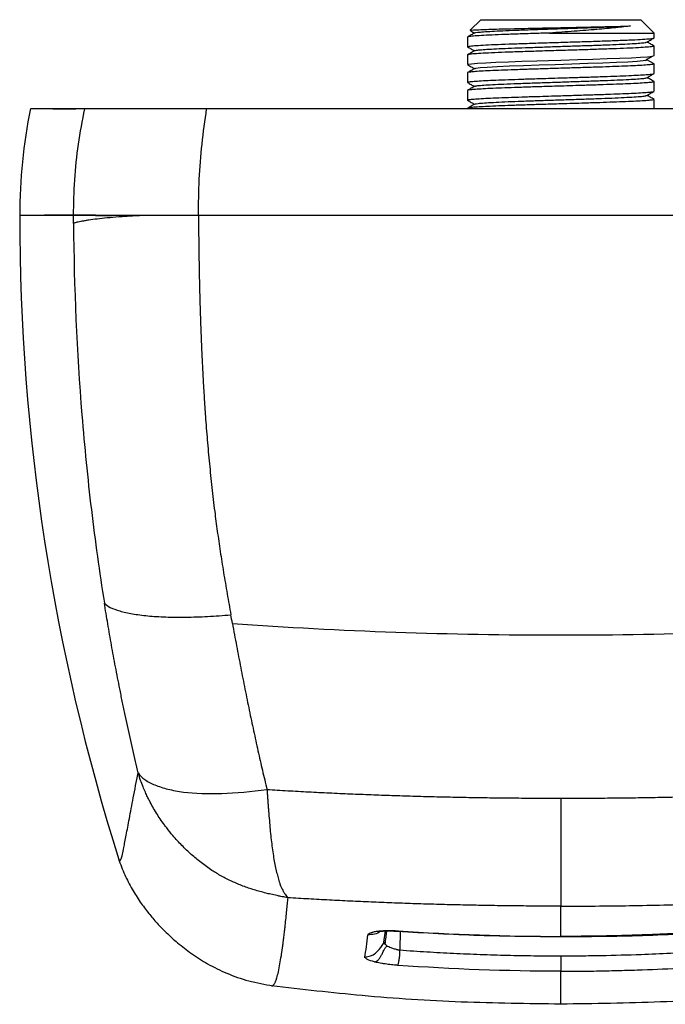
# Model space of a CAD drawing. Header units: millimetres. Extents: x 38 to 184, y 33 to 254.
# Tile 8 of 10: x 38 to 62, y 203 to 240. Entities that reach past the tile are written whole.
import ezdxf

# ---------------------------------------------------------------- set-up
doc = ezdxf.new("R2010")
doc.units = ezdxf.units.MM

msp = doc.modelspace()

# ---------------------------------------------------------------- linework, layer by layer
at = {"color": 7, "linetype": 'Continuous', "lineweight": 25}
for p, q in [((55.2, 240.085), (54.804, 239.689)), ((55.2, 240.085), (61.185, 240.085)), ((61.685, 239.585), (61.185, 240.085)), ((54.7, 239.431), (54.7, 239.072)), ((57.776, 239.585), (61.685, 239.585)), ((61.685, 239.406), (61.685, 239.585)), ((61.685, 238.739), (61.685, 239.098)), ((54.7, 238.765), (54.7, 238.406)), ((61.685, 238.431), (61.419, 238.585)), ((61.685, 238.073), (61.685, 238.431)), ((54.7, 238.098), (54.7, 237.739)), ((61.685, 237.406), (61.685, 237.765)), ((54.7, 237.431), (54.7, 237.073)), ((61.685, 236.752), (61.685, 237.098)), ((39.955, 232.752), (37.943, 232.752)), ((51.575, 205.541), (51.634, 205.959)), ((52.106, 205.965), (52.12, 205.956)), ((50.884, 204.954), (50.859, 204.976))]:
    msp.add_line(p, q, dxfattribs=at)
at = {"color": 7, "linetype": 'Continuous', "lineweight": 25, "flags": 128}
for points in [[(54.709, 238.406), (54.729, 238.419), (54.855, 238.438), (55.072, 238.455), (55.385, 238.473), (55.767, 238.491), (56.231, 238.509), (56.736, 238.527), (57.298, 238.545), (57.738, 238.559), (58.193, 238.573), (58.826, 238.592), (59.386, 238.61), (59.928, 238.628), (60.406, 238.645), (60.834, 238.663), (61.176, 238.681), (61.441, 238.699), (61.622, 238.719), (61.685, 238.739), (61.685, 238.739)], [(54.985, 238.257), (55.012, 238.27), (55.172, 238.29), (55.442, 238.31), (55.814, 238.331), (56.271, 238.351), (56.799, 238.371), (57.378, 238.391), (57.987, 238.412), (58.604, 238.432), (59.205, 238.452), (59.769, 238.473), (60.276, 238.493), (60.706, 238.513), (61.045, 238.534), (61.28, 238.554), (61.384, 238.57), (61.419, 238.585), (61.419, 238.585)]]:
    msp.add_lwpolyline(points, dxfattribs=at)
at = {"color": 7, "linetype": 'Continuous', "lineweight": 25}
for centre, radius, start, end in [((58.066, 232.752), 20.123, 168.5242, 180), ((118.193, 232.752), 80.25, 180, 197.48989)]:
    msp.add_arc(centre, radius, start, end, dxfattribs=at)
for points, knots in [([(54.811, 239.683), (54.81, 239.685), (54.809, 239.69), (54.914, 239.7), (55.113, 239.711), (55.406, 239.723), (55.773, 239.734), (56.211, 239.746), (56.698, 239.757), (57.23, 239.769), (57.733, 239.779), (58.058, 239.786), (58.193, 239.788)], [0, 0, 0, 0, 0.057292, 0.165022, 0.275917, 0.382922, 0.493076, 0.599326, 0.708704, 0.814208, 0.922817, 1, 1, 1, 1]), ([(54.98, 239.59), (54.979, 239.592), (54.975, 239.6), (55.076, 239.614), (55.286, 239.634), (55.607, 239.654), (56.014, 239.674), (56.498, 239.694), (57.04, 239.713), (57.623, 239.733), (58.225, 239.753), (58.826, 239.773), (59.406, 239.793), (59.941, 239.812), (60.423, 239.832), (60.676, 239.845), (60.803, 239.852)], [0, 0, 0, 0, 0.0163806, 0.0920436, 0.1677073, 0.2433697, 0.3190341, 0.394696, 0.4703611, 0.5460224, 0.6216881, 0.6973488, 0.7730152, 0.848676, 0.9243428, 1, 1, 1, 1]), ([(60.803, 239.852), (60.723, 239.841), (60.562, 239.818), (60.26, 239.785), (59.919, 239.752), (59.539, 239.718), (59.128, 239.685), (58.691, 239.652), (58.237, 239.618), (57.93, 239.596), (57.776, 239.585)], [0, 0, 0, 0, 0.120707, 0.24264, 0.3658, 0.490187, 0.6158, 0.742639, 0.870706, 1, 1, 1, 1]), ([(58.193, 239.788), (58.45, 239.794), (58.964, 239.804), (59.683, 239.82), (60.324, 239.836), (60.643, 239.847), (60.803, 239.852)], [0, 0, 0, 0, 0.251823, 0.502431, 0.751823, 1, 1, 1, 1]), ([(54.972, 239.591), (54.927, 239.565), (54.837, 239.513), (54.747, 239.461), (54.702, 239.435)], [0, 0, 0, 0, 0.49998, 1, 1, 1, 1]), ([(57.776, 239.585), (57.559, 239.579), (57.125, 239.565), (56.517, 239.545), (55.966, 239.525), (55.496, 239.505), (55.12, 239.485), (54.859, 239.465), (54.715, 239.447), (54.714, 239.436), (54.714, 239.431)], [0, 0, 0, 0, 0.1301542, 0.2603084, 0.3904626, 0.5206168, 0.650771, 0.7809252, 0.9110794, 1, 1, 1, 1]), ([(54.805, 239.676), (54.816, 239.67), (54.869, 239.639), (54.921, 239.609), (54.962, 239.585)], [0, 0, 0, 0, 0.214614, 1, 1, 1, 1]), ([(58.193, 239.239), (58.43, 239.246), (58.905, 239.261), (59.587, 239.282), (60.212, 239.304), (60.753, 239.326), (61.189, 239.347), (61.496, 239.369), (61.667, 239.388), (61.669, 239.401), (61.67, 239.406)], [0, 0, 0, 0, 0.12976, 0.25952, 0.38928, 0.51904, 0.648801, 0.778561, 0.908321, 1, 1, 1, 1]), ([(61.414, 239.246), (61.459, 239.272), (61.549, 239.324), (61.639, 239.376), (61.684, 239.402)], [0, 0, 0, 0, 0.4999782, 1, 1, 1, 1]), ([(54.716, 239.068), (54.71, 239.069), (54.678, 239.078), (54.752, 239.093), (54.944, 239.114), (55.271, 239.135), (55.707, 239.156), (56.24, 239.177), (56.848, 239.197), (57.507, 239.218), (57.964, 239.232), (58.193, 239.239)], [0, 0, 0, 0, 0.0283576, 0.1498129, 0.2712682, 0.3927235, 0.5141788, 0.6356341, 0.7570894, 0.8785447, 1, 1, 1, 1]), ([(54.703, 239.068), (54.748, 239.042), (54.834, 238.992), (54.921, 238.942), (54.962, 238.918)], [0, 0, 0, 0, 0.520326, 1, 1, 1, 1]), ([(54.984, 238.926), (54.998, 238.931), (55.029, 238.943), (55.21, 238.961), (55.495, 238.981), (55.877, 239.001), (56.338, 239.021), (56.864, 239.04), (57.436, 239.06), (58.034, 239.08), (58.637, 239.1), (59.226, 239.12), (59.778, 239.139), (60.276, 239.159), (60.701, 239.179), (61.04, 239.199), (61.275, 239.219), (61.398, 239.235), (61.401, 239.244), (61.402, 239.247)], [0, 0, 0, 0, 0.048897, 0.11049, 0.172092, 0.233685, 0.295287, 0.35688, 0.418482, 0.480076, 0.541678, 0.603271, 0.664873, 0.726467, 0.788069, 0.849662, 0.911264, 0.972858, 1, 1, 1, 1]), ([(61.665, 239.104), (61.673, 239.102), (61.708, 239.093), (61.634, 239.077), (61.442, 239.056), (61.115, 239.035), (60.679, 239.015), (60.146, 238.994), (59.538, 238.973), (58.879, 238.952), (58.422, 238.938), (58.193, 238.931)], [0, 0, 0, 0, 0.035842, 0.156362, 0.276881, 0.397401, 0.517921, 0.638441, 0.75896, 0.87948, 1, 1, 1, 1]), ([(61.681, 239.103), (61.636, 239.129), (61.55, 239.179), (61.464, 239.228), (61.424, 239.252)], [0, 0, 0, 0, 0.524806, 1, 1, 1, 1]), ([(54.976, 238.927), (54.931, 238.901), (54.841, 238.849), (54.751, 238.797), (54.706, 238.77)], [0, 0, 0, 0, 0.499977, 1, 1, 1, 1]), ([(61.35, 238.563), (61.393, 238.589), (61.481, 238.641), (61.569, 238.692), (61.613, 238.718)], [0, 0, 0, 0, 0.499996, 1, 1, 1, 1]), ([(61.685, 238.431), (61.674, 238.425), (61.653, 238.412), (61.488, 238.394), (61.242, 238.376), (60.904, 238.358), (60.494, 238.34), (60.014, 238.322), (59.468, 238.304), (58.853, 238.285), (58.203, 238.265), (57.575, 238.246), (56.989, 238.227), (56.455, 238.209), (55.965, 238.192), (55.543, 238.174), (55.194, 238.156), (54.93, 238.138), (54.764, 238.12), (54.692, 238.107), (54.706, 238.099), (54.709, 238.098)], [0, 0, 0, 0, 0.058005, 0.110959, 0.165449, 0.218404, 0.272894, 0.325849, 0.380339, 0.439102, 0.499988, 0.557994, 0.610948, 0.665438, 0.718393, 0.772883, 0.825837, 0.880327, 0.933282, 0.987772, 1, 1, 1, 1]), ([(54.971, 238.257), (54.926, 238.231), (54.837, 238.179), (54.747, 238.128), (54.702, 238.102)], [0, 0, 0, 0, 0.499976, 1, 1, 1, 1]), ([(54.706, 238.4), (54.751, 238.374), (54.836, 238.325), (54.921, 238.275), (54.962, 238.252)], [0, 0, 0, 0, 0.5237703, 1, 1, 1, 1]), ([(54.709, 237.739), (54.711, 237.744), (54.716, 237.754), (54.84, 237.771), (55.059, 237.789), (55.368, 237.806), (55.76, 237.825), (56.217, 237.842), (56.734, 237.861), (57.247, 237.877), (57.739, 237.892), (58.253, 237.908), (58.811, 237.925), (59.397, 237.943), (59.931, 237.961), (60.42, 237.979), (60.843, 237.997), (61.192, 238.015), (61.456, 238.032), (61.621, 238.051), (61.694, 238.064), (61.679, 238.071), (61.677, 238.073)], [0, 0, 0, 0, 0.040724, 0.095209, 0.148159, 0.202644, 0.255594, 0.310079, 0.363029, 0.417514, 0.458428, 0.500037, 0.558037, 0.610986, 0.665471, 0.718421, 0.772906, 0.825856, 0.880341, 0.93329, 0.987775, 1, 1, 1, 1]), ([(54.988, 237.592), (54.989, 237.595), (54.993, 237.604), (55.121, 237.62), (55.368, 237.64), (55.725, 237.66), (56.171, 237.681), (56.691, 237.701), (57.266, 237.721), (57.875, 237.741), (58.495, 237.762), (59.104, 237.782), (59.681, 237.802), (60.202, 237.823), (60.65, 237.843), (61.01, 237.863), (61.261, 237.884), (61.394, 237.9), (61.399, 237.91), (61.4, 237.913)], [0, 0, 0, 0, 0.0215701, 0.0848452, 0.1481278, 0.2114032, 0.2746854, 0.3379613, 0.401243, 0.4645195, 0.5278006, 0.591078, 0.6543582, 0.7176365, 0.7809158, 0.8441951, 0.9074735, 0.9707537, 1, 1, 1, 1]), ([(61.415, 237.913), (61.46, 237.939), (61.548, 237.99), (61.636, 238.041), (61.68, 238.066)], [0, 0, 0, 0, 0.506699, 1, 1, 1, 1]), ([(61.683, 237.769), (61.638, 237.795), (61.552, 237.845), (61.465, 237.895), (61.424, 237.919)], [0, 0, 0, 0, 0.518738, 1, 1, 1, 1]), ([(61.677, 237.765), (61.675, 237.76), (61.67, 237.749), (61.546, 237.733), (61.327, 237.715), (61.018, 237.697), (60.626, 237.679), (60.169, 237.661), (59.652, 237.643), (59.139, 237.627), (58.647, 237.612), (58.133, 237.596), (57.575, 237.579), (56.989, 237.561), (56.455, 237.543), (55.965, 237.525), (55.543, 237.507), (55.194, 237.489), (54.93, 237.471), (54.764, 237.453), (54.692, 237.44), (54.706, 237.433), (54.709, 237.431)], [0, 0, 0, 0, 0.040725, 0.09521, 0.148159, 0.202644, 0.255594, 0.310078, 0.363028, 0.417513, 0.458428, 0.500037, 0.558037, 0.610986, 0.665471, 0.71842, 0.772905, 0.825854, 0.880339, 0.933289, 0.987774, 1, 1, 1, 1]), ([(54.703, 237.735), (54.747, 237.709), (54.834, 237.659), (54.92, 237.609), (54.962, 237.585)], [0, 0, 0, 0, 0.517673, 1, 1, 1, 1]), ([(54.975, 237.592), (54.93, 237.566), (54.84, 237.515), (54.751, 237.463), (54.706, 237.437)], [0, 0, 0, 0, 0.499978, 1, 1, 1, 1]), ([(54.709, 237.073), (54.711, 237.077), (54.716, 237.088), (54.84, 237.104), (55.059, 237.122), (55.368, 237.14), (55.76, 237.158), (56.217, 237.176), (56.734, 237.194), (57.247, 237.21), (57.739, 237.225), (58.253, 237.241), (58.811, 237.258), (59.397, 237.276), (59.931, 237.294), (60.42, 237.312), (60.843, 237.33), (61.192, 237.348), (61.456, 237.366), (61.621, 237.384), (61.694, 237.397), (61.679, 237.405), (61.677, 237.406)], [0, 0, 0, 0, 0.040724, 0.095209, 0.148159, 0.202644, 0.255594, 0.310079, 0.363029, 0.417514, 0.458428, 0.500037, 0.558037, 0.610986, 0.665471, 0.718421, 0.772906, 0.825856, 0.880341, 0.93329, 0.987775, 1, 1, 1, 1]), ([(54.982, 236.923), (54.982, 236.925), (54.978, 236.934), (55.088, 236.949), (55.314, 236.97), (55.654, 236.99), (56.085, 237.01), (56.593, 237.031), (57.16, 237.051), (57.764, 237.071), (58.384, 237.091), (58.997, 237.112), (59.581, 237.132), (60.113, 237.152), (60.576, 237.173), (60.953, 237.193), (61.224, 237.213), (61.378, 237.231), (61.393, 237.242), (61.399, 237.246)], [0, 0, 0, 0, 0.016999, 0.080049, 0.143105, 0.206154, 0.26921, 0.332259, 0.395315, 0.458364, 0.521421, 0.584469, 0.647526, 0.710575, 0.773631, 0.83668, 0.899736, 0.962786, 1, 1, 1, 1]), ([(61.413, 237.246), (61.458, 237.271), (61.547, 237.323), (61.637, 237.375), (61.682, 237.401)], [0, 0, 0, 0, 0.499978, 1, 1, 1, 1]), ([(61.682, 237.103), (61.637, 237.129), (61.551, 237.178), (61.465, 237.228), (61.424, 237.252)], [0, 0, 0, 0, 0.520246, 1, 1, 1, 1]), ([(40.375, 236.752), (40.253, 236.752), (40.005, 236.752), (39.673, 236.752), (39.369, 236.752), (39.097, 236.752), (38.862, 236.752), (38.67, 236.752), (38.485, 236.752), (38.357, 236.752), (38.359, 236.752), (38.36, 236.752)], [0, 0, 0, 0, 0.092838, 0.188311, 0.286419, 0.387163, 0.490543, 0.596561, 0.697772, 0.881374, 1, 1, 1, 1]), ([(39.192, 236.752), (39.187, 236.752), (39.16, 236.752), (39.238, 236.752), (39.303, 236.752)], [0, 0, 0, 0, 0.1641418, 1, 1, 1, 1]), ([(39.303, 236.752), (39.318, 236.752), (39.348, 236.752), (39.516, 236.752), (39.742, 236.752), (39.947, 236.752), (40.041, 236.752)], [0, 0, 0, 0, 0.260848, 0.520862, 0.780732, 1, 1, 1, 1]), ([(39.956, 232.752), (39.965, 233.196), (39.984, 234.089), (40.124, 235.428), (40.291, 236.309), (40.375, 236.752)], [0, 0, 0, 0, 0.3304, 0.663558, 1, 1, 1, 1]), ([(44.939, 236.752), (44.639, 236.752), (44.046, 236.752), (43.232, 236.752), (42.499, 236.752), (41.854, 236.752), (41.304, 236.752), (40.863, 236.752), (40.537, 236.752), (40.43, 236.752), (40.376, 236.752)], [0, 0, 0, 0, 0.127805, 0.252701, 0.376033, 0.50025, 0.624436, 0.747673, 0.872403, 1, 1, 1, 1]), ([(44.63, 232.752), (44.637, 233.204), (44.649, 234.098), (44.753, 235.437), (44.876, 236.311), (44.939, 236.752)], [0, 0, 0, 0, 0.335964, 0.664695, 1, 1, 1, 1]), ([(71.447, 236.752), (70.785, 236.752), (69.438, 236.751), (67.352, 236.75), (65.18, 236.75), (62.922, 236.751), (60.584, 236.752), (58.193, 236.753), (55.802, 236.752), (53.464, 236.751), (51.206, 236.75), (49.034, 236.75), (46.948, 236.751), (45.601, 236.752), (44.939, 236.752)], [0, 0, 0, 0, 0.076934, 0.156418, 0.238458, 0.323062, 0.41024, 0.5, 0.589756, 0.676931, 0.761535, 0.843576, 0.923062, 1, 1, 1, 1]), ([(54.971, 236.923), (54.926, 236.898), (54.837, 236.846), (54.747, 236.794), (54.702, 236.768)], [0, 0, 0, 0, 0.499977, 1, 1, 1, 1]), ([(61.677, 237.098), (61.675, 237.093), (61.67, 237.083), (61.546, 237.066), (61.327, 237.048), (61.018, 237.031), (60.626, 237.012), (60.169, 236.995), (59.652, 236.977), (59.139, 236.96), (58.647, 236.945), (58.133, 236.929), (57.575, 236.913), (56.989, 236.894), (56.455, 236.876), (55.965, 236.858), (55.544, 236.84), (55.193, 236.822), (54.932, 236.804), (54.756, 236.787), (54.722, 236.775), (54.705, 236.769)], [0, 0, 0, 0, 0.041279, 0.096506, 0.150176, 0.205403, 0.259074, 0.3143, 0.36797, 0.423197, 0.464669, 0.506844, 0.565634, 0.619304, 0.674531, 0.728201, 0.783427, 0.837098, 0.892324, 0.945994, 1, 1, 1, 1]), ([(54.705, 237.067), (54.75, 237.041), (54.836, 236.992), (54.921, 236.942), (54.962, 236.918)], [0, 0, 0, 0, 0.522558, 1, 1, 1, 1]), ([(39.956, 232.752), (39.694, 232.752), (39.17, 232.752), (38.603, 232.752), (38.202, 232.752), (37.974, 232.752), (37.962, 232.752), (37.956, 232.752)], [0, 0, 0, 0, 0.2078827, 0.4157655, 0.6236482, 0.8315309, 1, 1, 1, 1]), ([(40.781, 232.762), (40.521, 232.762), (40, 232.762), (39.435, 232.761), (39.035, 232.76), (38.808, 232.758), (38.795, 232.757), (38.79, 232.756)], [0, 0, 0, 0, 0.207605, 0.415328, 0.62317, 0.831129, 1, 1, 1, 1]), ([(39.957, 232.457), (39.957, 232.514), (39.956, 232.612), (39.955, 232.71), (39.955, 232.752)], [0, 0, 0, 0, 0.579111, 1, 1, 1, 1]), ([(40.11, 232.752), (40.096, 232.752), (40.022, 232.752), (39.985, 232.752), (39.955, 232.752)], [0, 0, 0, 0, 0.194579, 1, 1, 1, 1]), ([(44.63, 232.752), (44.324, 232.752), (43.72, 232.752), (42.887, 232.752), (42.135, 232.752), (41.471, 232.752), (40.903, 232.752), (40.451, 232.752), (40.119, 232.752), (40.011, 232.752), (39.956, 232.752)], [0, 0, 0, 0, 0.127153, 0.251142, 0.374703, 0.499916, 0.625145, 0.748751, 0.872806, 1, 1, 1, 1]), ([(42.636, 232.752), (42.612, 232.751), (42.558, 232.75), (42.47, 232.746), (42.354, 232.741), (42.236, 232.735), (42.083, 232.726), (41.89, 232.715), (41.581, 232.694), (41.213, 232.662), (40.836, 232.619), (40.571, 232.584), (40.39, 232.557), (40.276, 232.536), (40.171, 232.516), (40.087, 232.498), (40.023, 232.481), (39.984, 232.468), (39.965, 232.46), (39.957, 232.457)], [0, 0, 0, 0, 0.016982, 0.037582, 0.061804, 0.099707, 0.123621, 0.175102, 0.247542, 0.37109, 0.494263, 0.617694, 0.679713, 0.742125, 0.795568, 0.869035, 0.924932, 0.968728, 1, 1, 1, 1]), ([(40.782, 232.752), (40.828, 232.752), (41.027, 232.752), (41.237, 232.752), (41.398, 232.752)], [0, 0, 0, 0, 0.230659, 1, 1, 1, 1]), ([(44.633, 232.752), (44.276, 232.752), (43.927, 232.752), (43.257, 232.752), (42.937, 232.752), (42.636, 232.752)], [0, 0, 0, 0, 0.5, 0.5, 1, 1, 1, 1]), ([(44.633, 232.752), (44.634, 232.661), (44.636, 232.479), (44.638, 232.203), (44.641, 231.923), (44.644, 231.642), (44.648, 231.361), (44.652, 231.081), (44.657, 230.804), (44.662, 230.53), (44.668, 230.26), (44.674, 229.994), (44.681, 229.732), (44.688, 229.472), (44.695, 229.215), (44.703, 228.96), (44.712, 228.706), (44.721, 228.453), (44.731, 228.202), (44.741, 227.951), (44.752, 227.701), (44.763, 227.452), (44.775, 227.203), (44.787, 226.955), (44.8, 226.708), (44.814, 226.461), (44.829, 226.215), (44.844, 225.969), (44.86, 225.724), (44.876, 225.479), (44.909, 225.019), (44.961, 224.344), (45.041, 223.456), (45.133, 222.563), (45.232, 221.721), (45.337, 220.923), (45.447, 220.163), (45.571, 219.379), (45.706, 218.588), (45.799, 218.06), (45.845, 217.8)], [0, 0, 0, 0, 0.017956, 0.036212, 0.054674, 0.073247, 0.091837, 0.110351, 0.128692, 0.14677, 0.164564, 0.182106, 0.199429, 0.216566, 0.233551, 0.250417, 0.267197, 0.283915, 0.300579, 0.317192, 0.333759, 0.350285, 0.366772, 0.383225, 0.399649, 0.416047, 0.432423, 0.448782, 0.465127, 0.481463, 0.497792, 0.557134, 0.616567, 0.676262, 0.736958, 0.786683, 0.838095, 0.891561, 0.946553, 1, 1, 1, 1]), ([(71.752, 232.752), (69.547, 232.752), (67.31, 232.752), (64.47, 232.752), (63.9, 232.752), (62.757, 232.752), (62.185, 232.752), (60.467, 232.752), (59.321, 232.752), (57.597, 232.752), (57.023, 232.752), (55.872, 232.752), (55.298, 232.752), (53.583, 232.752), (52.447, 232.752), (49.062, 232.752), (46.834, 232.752), (44.633, 232.752)], [0, 0, 0, 0, 0.25, 0.25, 0.3125, 0.3125, 0.375, 0.375, 0.5, 0.5, 0.5625, 0.5625, 0.625, 0.625, 0.75, 0.75, 1, 1, 1, 1]), ([(39.957, 232.457), (39.975, 230.053), (40.079, 227.657), (40.366, 224.095), (40.484, 222.913), (40.764, 220.564), (40.926, 219.397), (41.11, 218.238)], [0, 0, 0, 0, 0.5, 0.5, 0.75, 0.75, 1, 1, 1, 1]), ([(41.11, 218.238), (41.16, 218.179), (41.312, 218.071), (41.674, 217.938), (42.145, 217.831), (42.72, 217.754), (43.394, 217.712), (44.023, 217.706), (44.559, 217.718), (44.975, 217.735), (45.403, 217.762), (45.697, 217.786), (45.845, 217.8)], [0, 0, 0, 0, 0.125, 0.25, 0.375, 0.5, 0.625, 0.75, 0.8125, 0.875, 0.9375, 1, 1, 1, 1]), ([(42.376, 211.874), (42.342, 212.019), (42.273, 212.311), (42.172, 212.753), (42.072, 213.199), (41.973, 213.649), (41.876, 214.105), (41.78, 214.565), (41.663, 215.147), (41.527, 215.847), (41.378, 216.657), (41.239, 217.452), (41.153, 217.978), (41.11, 218.238)], [0, 0, 0, 0, 0.06979, 0.14012, 0.210994, 0.282413, 0.35438, 0.426897, 0.499966, 0.629247, 0.75567, 0.879249, 1, 1, 1, 1]), ([(45.904, 217.474), (45.929, 217.333), (45.98, 217.053), (46.058, 216.637), (46.136, 216.224), (46.214, 215.816), (46.293, 215.412), (46.372, 215.013), (46.452, 214.618), (46.533, 214.227), (46.614, 213.841), (46.695, 213.459), (46.777, 213.081), (46.86, 212.708), (46.943, 212.339), (47.026, 211.975), (47.11, 211.614), (47.167, 211.376), (47.196, 211.258)], [0, 0, 0, 0, 0.066636, 0.1327199, 0.198252, 0.2632322, 0.3276607, 0.3915376, 0.454863, 0.5176369, 0.5798597, 0.6415314, 0.7026522, 0.7632223, 0.8232419, 0.8827112, 0.9416305, 1, 1, 1, 1]), ([(41.656, 208.635), (41.658, 208.625), (41.669, 208.571), (41.695, 208.573), (41.735, 208.641), (41.782, 208.812), (41.844, 209.097), (41.927, 209.529), (42.043, 210.156), (42.186, 210.927), (42.312, 211.556), (42.376, 211.874)], [0, 0, 0, 0, 0.023523, 0.125859, 0.229763, 0.335335, 0.435944, 0.573234, 0.712908, 0.855117, 1, 1, 1, 1]), ([(42.377, 211.874), (42.407, 211.828), (42.479, 211.742), (42.621, 211.625), (42.795, 211.519), (43.066, 211.393), (43.471, 211.261), (44.253, 211.116), (45.473, 211.076), (46.599, 211.171), (47.196, 211.258)], [0, 0, 0, 0, 0.0625, 0.125, 0.1875, 0.25, 0.375, 0.5, 0.75, 1, 1, 1, 1]), ([(47.985, 207.202), (47.961, 207.206), (47.908, 207.216), (47.816, 207.233), (47.704, 207.254), (47.542, 207.287), (47.356, 207.327), (47.067, 207.397), (46.719, 207.493), (46.366, 207.613), (46.092, 207.722), (45.82, 207.842), (45.498, 208.005), (45.11, 208.239), (44.732, 208.508), (44.357, 208.821), (44.004, 209.159), (43.7, 209.494), (43.489, 209.757), (43.28, 210.036), (43.053, 210.372), (42.851, 210.726), (42.72, 210.989), (42.639, 211.162), (42.552, 211.368), (42.46, 211.608), (42.405, 211.782), (42.377, 211.874)], [0, 0, 0, 0, 0.009378, 0.021434, 0.036185, 0.053659, 0.085234, 0.109567, 0.168252, 0.224933, 0.253703, 0.282374, 0.339786, 0.392693, 0.457396, 0.518777, 0.582029, 0.647091, 0.694742, 0.714, 0.783602, 0.853442, 0.874146, 0.899169, 0.928498, 0.962115, 1, 1, 1, 1]), ([(47.196, 211.258), (47.325, 211.25), (47.584, 211.234), (47.973, 211.211), (48.363, 211.19), (48.752, 211.169), (49.142, 211.149), (49.532, 211.13), (49.922, 211.112), (50.313, 211.095), (50.703, 211.079), (51.093, 211.063), (51.484, 211.049), (51.874, 211.035), (52.264, 211.022), (52.791, 211.006), (53.452, 210.989), (54.249, 210.97), (55.044, 210.956), (55.835, 210.945), (56.624, 210.937), (57.41, 210.933), (57.932, 210.932), (58.193, 210.932)], [0, 0, 0, 0, 0.036009, 0.071973, 0.107892, 0.143765, 0.179593, 0.215375, 0.251112, 0.286804, 0.32245, 0.358051, 0.393607, 0.429118, 0.464584, 0.500005, 0.57242, 0.644505, 0.716261, 0.787689, 0.858787, 0.929558, 1, 1, 1, 1]), ([(47.196, 211.258), (47.199, 211.215), (47.206, 211.125), (47.216, 210.988), (47.227, 210.841), (47.238, 210.686), (47.255, 210.462), (47.278, 210.177), (47.316, 209.733), (47.371, 209.202), (47.441, 208.725), (47.506, 208.383), (47.558, 208.152), (47.613, 207.941), (47.666, 207.767), (47.729, 207.595), (47.794, 207.455), (47.867, 207.338), (47.926, 207.261), (47.967, 207.22), (47.985, 207.202)], [0, 0, 0, 0, 0.022052, 0.045907, 0.071583, 0.099097, 0.128465, 0.192337, 0.25665, 0.382857, 0.513944, 0.577874, 0.641119, 0.702169, 0.764676, 0.810835, 0.884182, 0.930011, 0.968578, 1, 1, 1, 1]), ([(58.193, 210.932), (58.33, 210.932), (58.604, 210.932), (59.016, 210.933), (59.429, 210.935), (59.843, 210.937), (60.258, 210.941), (60.675, 210.946), (61.092, 210.951), (61.511, 210.957), (61.931, 210.965), (62.352, 210.973), (62.774, 210.982), (63.196, 210.993), (63.62, 211.004), (64.045, 211.016), (64.47, 211.03), (64.896, 211.044), (65.323, 211.06), (65.75, 211.076), (66.179, 211.094), (66.607, 211.113), (67.037, 211.133), (67.467, 211.154), (67.897, 211.176), (68.328, 211.2), (68.759, 211.225), (69.046, 211.242), (69.19, 211.251)], [0, 0, 0, 0, 0.036966, 0.0740512, 0.1112558, 0.1485797, 0.186023, 0.2235859, 0.2612682, 0.2990701, 0.3369917, 0.3750329, 0.4131938, 0.4514744, 0.4898748, 0.5283951, 0.5670353, 0.6057954, 0.6446754, 0.6836754, 0.7227955, 0.7620357, 0.8013959, 0.8408763, 0.8804769, 0.9201977, 0.9600387, 1, 1, 1, 1]), ([(58.193, 210.932), (58.193, 210.693), (58.193, 210.226), (58.193, 209.341), (58.193, 208.344), (58.193, 207.423), (58.193, 207.019), (58.193, 206.887)], [0, 0, 0, 0, 0.125, 0.25, 0.5, 0.75, 1, 1, 1, 1]), ([(41.641, 208.665), (41.714, 208.463), (41.854, 208.077), (42.136, 207.536), (42.438, 207.054), (42.753, 206.631), (43.081, 206.246), (43.443, 205.873), (43.868, 205.489), (44.381, 205.093), (44.992, 204.705), (45.708, 204.354), (46.521, 204.063), (47.114, 203.957), (47.419, 203.902)], [0, 0, 0, 0, 0.089752, 0.172647, 0.248305, 0.3165, 0.377239, 0.438806, 0.509881, 0.59009, 0.679351, 0.77798, 0.885814, 1, 1, 1, 1]), ([(47.369, 203.91), (47.37, 203.909), (47.381, 203.903), (47.402, 203.907), (47.424, 203.918), (47.436, 203.929), (47.44, 203.933), (47.444, 203.937), (47.448, 203.942), (47.453, 203.947), (47.464, 203.961), (47.481, 203.986), (47.502, 204.027), (47.52, 204.069), (47.535, 204.109), (47.547, 204.143), (47.556, 204.17), (47.562, 204.188), (47.565, 204.197), (47.566, 204.2), (47.566, 204.201), (47.566, 204.202), (47.566, 204.202), (47.566, 204.202), (47.566, 204.202), (47.566, 204.202), (47.566, 204.202), (47.566, 204.202), (47.566, 204.202), (47.586, 204.268), (47.626, 204.423), (47.681, 204.706), (47.719, 204.939), (47.74, 205.077), (47.746, 205.115), (47.751, 205.154), (47.757, 205.194), (47.763, 205.235), (47.769, 205.276), (47.776, 205.326), (47.785, 205.394), (47.798, 205.489), (47.811, 205.591), (47.824, 205.695), (47.837, 205.794), (47.85, 205.906), (47.865, 206.031), (47.885, 206.212), (47.91, 206.441), (47.938, 206.713), (47.963, 206.963), (47.978, 207.126), (47.985, 207.202)], [0, 0, 0, 0, 0.006399, 0.053022, 0.098738, 0.105049, 0.111436, 0.117898, 0.124436, 0.131048, 0.137736, 0.176196, 0.209821, 0.23861, 0.262565, 0.281684, 0.295968, 0.305418, 0.30833, 0.309433, 0.309798, 0.309935, 0.309991, 0.310015, 0.310025, 0.31003, 0.310032, 0.310033, 0.310033, 0.310033, 0.406507, 0.502889, 0.587678, 0.597224, 0.606775, 0.616332, 0.625895, 0.635463, 0.645038, 0.654618, 0.670268, 0.691149, 0.717263, 0.735445, 0.755514, 0.777472, 0.80132, 0.827062, 0.878129, 0.92398, 0.964607, 1, 1, 1, 1]), ([(58.193, 206.887), (58.06, 206.887), (57.795, 206.887), (57.398, 206.889), (57, 206.891), (56.603, 206.895), (56.207, 206.899), (55.811, 206.905), (55.415, 206.911), (55.02, 206.918), (54.625, 206.926), (54.23, 206.935), (53.836, 206.945), (53.442, 206.956), (53.049, 206.967), (52.656, 206.98), (52.264, 206.994), (51.872, 207.008), (51.481, 207.023), (51.091, 207.04), (50.7, 207.057), (50.311, 207.075), (49.922, 207.094), (49.533, 207.113), (49.145, 207.134), (48.758, 207.156), (48.371, 207.178), (48.114, 207.194), (47.985, 207.202)], [0, 0, 0, 0, 0.038618, 0.0772073, 0.1157697, 0.1543075, 0.1928226, 0.2313171, 0.269793, 0.3082523, 0.3466971, 0.3851295, 0.4235515, 0.461965, 0.5003722, 0.5387751, 0.5771757, 0.615576, 0.653978, 0.6923838, 0.7307952, 0.7692143, 0.8076431, 0.8460835, 0.8845374, 0.9230069, 0.9614938, 1, 1, 1, 1]), ([(51.454, 205.961), (51.451, 205.958), (51.394, 205.892), (51.224, 205.822), (51.058, 205.817), (50.976, 205.814)], [0, 0, 0, 0, 0.028808, 0.518659, 1, 1, 1, 1]), ([(50.976, 205.814), (50.98, 205.821), (50.989, 205.836), (51.01, 205.856), (51.043, 205.875), (51.085, 205.893), (51.135, 205.91), (51.192, 205.926), (51.255, 205.939), (51.303, 205.946), (51.327, 205.95)], [0, 0, 0, 0, 0.125792, 0.250689, 0.371762, 0.501459, 0.631244, 0.756951, 0.879528, 1, 1, 1, 1]), ([(51.327, 205.95), (51.342, 205.952), (51.371, 205.955), (51.418, 205.96), (51.467, 205.964), (51.518, 205.967), (51.572, 205.97), (51.628, 205.972), (51.7, 205.974), (51.788, 205.975), (51.892, 205.974), (51.998, 205.971), (52.07, 205.967), (52.106, 205.965)], [0, 0, 0, 0, 0.069115, 0.138612, 0.208692, 0.279551, 0.35138, 0.42436, 0.498666, 0.627947, 0.748824, 0.873764, 1, 1, 1, 1]), ([(51.327, 205.95), (51.357, 205.944), (51.405, 205.936), (51.45, 205.949), (51.466, 205.954)], [0, 0, 0, 0, 0.640998, 1, 1, 1, 1]), ([(51.453, 205.955), (51.453, 205.954), (51.45, 205.952), (51.458, 205.952), (51.463, 205.953)], [0, 0, 0, 0, 0.365791, 1, 1, 1, 1]), ([(51.463, 205.95), (51.515, 205.954), (51.598, 205.96), (51.722, 205.961), (51.829, 205.96), (51.96, 205.956), (52.065, 205.95), (52.124, 205.946)], [0, 0, 0, 0, 0.27798, 0.439878, 0.569915, 0.754179, 1, 1, 1, 1]), ([(51.672, 205.96), (51.666, 205.913), (51.656, 205.835), (51.635, 205.669), (51.621, 205.55), (51.61, 205.463)], [0, 0, 0, 0, 0.281337, 0.472567, 1, 1, 1, 1]), ([(52.082, 205.948), (53.1, 205.89), (55.135, 205.773), (57.173, 205.757), (58.193, 205.749)], [0, 0, 0, 0, 0.4999374, 1, 1, 1, 1]), ([(52.183, 205.943), (52.181, 205.9), (52.177, 205.797), (52.175, 205.625), (52.174, 205.431), (52.174, 205.297), (52.173, 205.233)], [0, 0, 0, 0, 0.181176, 0.436458, 0.726679, 1, 1, 1, 1]), ([(64.28, 205.965), (64.249, 205.963), (64.186, 205.959), (64.091, 205.953), (63.996, 205.946), (63.869, 205.938), (63.711, 205.928), (63.457, 205.912), (63.141, 205.894), (62.634, 205.866), (62, 205.836), (60.985, 205.796), (59.716, 205.763), (58.701, 205.754), (58.193, 205.753)], [0, 0, 0, 0, 0.0155615, 0.03125, 0.046875, 0.0625, 0.09375, 0.125, 0.1875, 0.25, 0.375, 0.5, 0.75, 1, 1, 1, 1]), ([(58.193, 205.749), (59.213, 205.753), (61.252, 205.762), (63.287, 205.888), (64.304, 205.951)], [0, 0, 0, 0, 0.500053, 1, 1, 1, 1]), ([(50.859, 204.976), (50.794, 204.987), (50.87, 204.978), (50.924, 204.973), (50.9, 204.976), (50.908, 204.991), (51.017, 205.006), (51.104, 205.031), (51.12, 205.039), (51.159, 205.061), (51.182, 205.074), (51.264, 205.135), (51.323, 205.182), (51.473, 205.355), (51.565, 205.48), (51.575, 205.541)], [0, 0, 0, 0, 0.125, 0.125, 0.25, 0.25, 0.5, 0.5, 0.625, 0.625, 0.75, 0.75, 0.875, 0.875, 1, 1, 1, 1]), ([(51.222, 204.8), (51.229, 204.8), (51.245, 204.802), (51.272, 204.81), (51.304, 204.825), (51.338, 204.85), (51.385, 204.897), (51.436, 204.969), (51.493, 205.073), (51.541, 205.171), (51.581, 205.249), (51.61, 205.299), (51.633, 205.334), (51.659, 205.367), (51.678, 205.383), (51.689, 205.392)], [0, 0, 0, 0, 0.03344, 0.07351, 0.12007, 0.180216, 0.237234, 0.367927, 0.491741, 0.649919, 0.749305, 0.811686, 0.873592, 0.920299, 1, 1, 1, 1]), ([(51.606, 205.469), (51.606, 205.469), (51.606, 205.47), (51.606, 205.472), (51.605, 205.475), (51.601, 205.479), (51.597, 205.483), (51.595, 205.487), (51.593, 205.492), (51.589, 205.498), (51.586, 205.506), (51.579, 205.521), (51.577, 205.532), (51.575, 205.541)], [0, 0, 0, 0, 0.013295, 0.026668, 0.052871, 0.107259, 0.16173, 0.220886, 0.271687, 0.340154, 0.464756, 0.5957, 1, 1, 1, 1]), ([(51.689, 205.392), (51.686, 205.397), (51.679, 205.406), (51.666, 205.42), (51.649, 205.435), (51.632, 205.45), (51.618, 205.46), (51.61, 205.465), (51.607, 205.468), (51.606, 205.469)], [0, 0, 0, 0, 0.1788284, 0.3508622, 0.5175991, 0.7571794, 0.8755125, 0.9493817, 1, 1, 1, 1]), ([(52.173, 205.233), (52.173, 205.233), (52.172, 205.233), (52.17, 205.233), (52.169, 205.233), (52.168, 205.234), (52.167, 205.234), (52.167, 205.234), (52.167, 205.234), (52.166, 205.234), (52.166, 205.234), (52.166, 205.234), (52.166, 205.234), (52.166, 205.234), (52.165, 205.234), (52.165, 205.234), (52.164, 205.234), (52.162, 205.234), (52.161, 205.234), (52.159, 205.234), (52.158, 205.234), (52.157, 205.234), (52.156, 205.234), (52.155, 205.234), (52.155, 205.234), (52.154, 205.234), (52.154, 205.234), (52.154, 205.234), (52.154, 205.235), (52.154, 205.235), (52.153, 205.235), (52.153, 205.235), (52.152, 205.235), (52.151, 205.235), (52.15, 205.235), (52.149, 205.235), (52.148, 205.235), (52.147, 205.235), (52.146, 205.236), (52.144, 205.236), (52.143, 205.236), (52.142, 205.237), (52.141, 205.237), (52.14, 205.237), (52.139, 205.237), (52.139, 205.237), (52.138, 205.237), (52.137, 205.238), (52.136, 205.238), (52.135, 205.238), (52.134, 205.238), (52.13, 205.239), (52.122, 205.241), (52.105, 205.246), (52.077, 205.252), (52.029, 205.264), (51.968, 205.28), (51.901, 205.301), (51.835, 205.328), (51.758, 205.359), (51.709, 205.382), (51.689, 205.392)], [0.0000232, 0.0000232, 0.0000232, 0.0000232, 0.0026563, 0.0071875, 0.0094531, 0.0105859, 0.0117188, 0.0122852, 0.0128516, 0.013418, 0.0139844, 0.0151172, 0.0156836, 0.01625, 0.0168164, 0.0170996, 0.0173828, 0.017666, 0.0179492, 0.0182324, 0.0185156, 0.0187988, 0.019082, 0.0193652, 0.0196484, 0.0202148, 0.0207813, 0.0213477, 0.0219141, 0.0224805, 0.0230469, 0.0236133, 0.0241797, 0.0253125, 0.0275781, 0.0298437, 0.0309766, 0.0321094, 0.034375, 0.0389063, 0.0434375, 0.0457031, 0.0479687, 0.0502344, 0.0513672, 0.0525, 0.0547656, 0.0570312, 0.0592969, 0.0615625, 0.0660938, 0.070625, 0.08875, 0.125, 0.1875, 0.25, 0.375, 0.5, 0.625, 0.8225, 1.0000008, 1.0000008, 1.0000008, 1.0000008]), ([(58.193, 205.013), (58.025, 205.014), (57.691, 205.014), (57.188, 205.019), (56.686, 205.027), (56.184, 205.038), (55.683, 205.051), (55.014, 205.074), (54.178, 205.11), (53.176, 205.164), (52.508, 205.21), (52.173, 205.233)], [0, 0, 0, 0, 0.083389, 0.166748, 0.250082, 0.333398, 0.416702, 0.5, 0.666603, 0.833254, 1, 1, 1, 1]), ([(64.212, 205.233), (64.045, 205.221), (63.711, 205.197), (63.209, 205.166), (62.738, 205.14), (62.07, 205.105), (61.067, 205.061), (59.951, 205.031), (58.947, 205.017), (58.444, 205.015), (58.193, 205.013)], [0, 0, 0, 0, 0.0834665, 0.1668579, 0.2501887, 0.3187511, 0.4999984, 0.7498042, 0.8748318, 1, 1, 1, 1]), ([(50.881, 204.95), (50.882, 204.948), (50.894, 204.936), (50.912, 204.92), (50.928, 204.905)], [0, 0, 0, 0, 0.091331, 1, 1, 1, 1]), ([(51.222, 204.8), (51.115, 204.829), (50.97, 204.869), (50.933, 204.909), (50.924, 204.92)], [0, 0, 0, 0, 0.735862, 1, 1, 1, 1]), ([(52.096, 204.67), (52.074, 204.671), (52.033, 204.675), (51.951, 204.682), (51.811, 204.697), (51.65, 204.718), (51.494, 204.743), (51.387, 204.763), (51.297, 204.782), (51.247, 204.794), (51.222, 204.8)], [0, 0, 0, 0, 0.066347, 0.12501, 0.249619, 0.499324, 0.643676, 0.785458, 0.892109, 1, 1, 1, 1]), ([(58.193, 205.013), (58.193, 204.945), (58.193, 204.819), (58.193, 204.649), (58.193, 204.513), (58.193, 204.458), (58.193, 204.448)], [0, 0, 0, 0, 0.25, 0.5, 0.75, 1, 1, 1, 1]), ([(58.193, 204.448), (58.447, 204.448), (58.956, 204.451), (59.718, 204.462), (60.481, 204.48), (61.497, 204.513), (62.768, 204.57), (63.783, 204.634), (64.29, 204.67)], [0, 0, 0, 0, 0.125, 0.25, 0.375, 0.5, 0.75, 1, 1, 1, 1]), ([(47.369, 203.915), (48.497, 203.784), (50.858, 203.51), (54.47, 203.278), (56.952, 203.246), (58.193, 203.229)], [0, 0, 0, 0, 0.313937, 0.656825, 1, 1, 1, 1]), ([(58.193, 203.229), (59.437, 203.246), (61.925, 203.278), (65.607, 203.516), (68.034, 203.8), (69.226, 203.939)], [0, 0, 0, 0, 0.337471, 0.674659, 1, 1, 1, 1])]:
    msp.add_open_spline(points, degree=3, knots=knots, dxfattribs=at)
for points in [[(58.193, 238.931), (57.964, 238.924), (57.507, 238.91), (56.848, 238.89), (56.24, 238.869), (55.708, 238.848), (55.27, 238.827), (54.947, 238.806), (54.739, 238.785), (54.713, 238.772), (54.7, 238.765)], [(71.756, 232.752), (70.873, 232.752), (69.109, 232.752), (66.411, 232.752), (63.688, 232.752), (60.945, 232.752), (58.193, 232.752), (55.441, 232.752), (52.698, 232.752), (49.975, 232.752), (47.277, 232.752), (45.513, 232.752), (44.63, 232.752)], [(45.904, 217.474), (45.884, 217.582), (45.865, 217.691), (45.845, 217.8)], [(45.904, 217.474), (47.912, 217.33), (52.006, 217.114), (58.193, 217.007), (64.38, 217.114), (68.474, 217.33), (70.482, 217.474)], [(58.193, 206.887), (59.054, 206.887), (60.772, 206.901), (63.336, 206.961), (65.882, 207.059), (67.564, 207.15), (68.401, 207.202)], [(58.193, 205.753), (58.193, 206.097), (58.193, 206.476), (58.193, 206.887)], [(50.859, 204.976), (50.898, 205.223), (50.937, 205.503), (50.976, 205.814)], [(52.106, 205.965), (54.13, 205.826), (56.162, 205.755), (58.193, 205.753)], [(52.096, 204.67), (52.101, 204.68), (52.116, 204.724), (52.142, 204.851), (52.165, 205.027), (52.173, 205.163), (52.173, 205.233)], [(58.193, 204.448), (56.158, 204.451), (54.123, 204.525), (52.096, 204.67)]]:
    msp.add_open_spline(points, degree=3, dxfattribs=at)
at = {"color": 8, "linetype": 'Continuous', "lineweight": 25}
for points, knots in [([(41.398, 232.752), (41.247, 232.752), (41.038, 232.752), (40.838, 232.752), (40.782, 232.752)], [0, 0, 0, 0, 0.719214, 1, 1, 1, 1]), ([(58.193, 205.753), (58.193, 205.747), (58.193, 205.737), (58.193, 205.749), (58.193, 205.752)], [0, 0, 0, 0, 0.712158, 1, 1, 1, 1]), ([(58.193, 203.238), (58.193, 203.235), (58.193, 203.206), (58.193, 203.289), (58.193, 203.505), (58.193, 203.883), (58.193, 204.259), (58.193, 204.448)], [0, 0, 0, 0, 0.033728, 0.262556, 0.505402, 0.751281, 1, 1, 1, 1])]:
    msp.add_open_spline(points, degree=3, knots=knots, dxfattribs=at)

doc.saveas('drawing.dxf')
